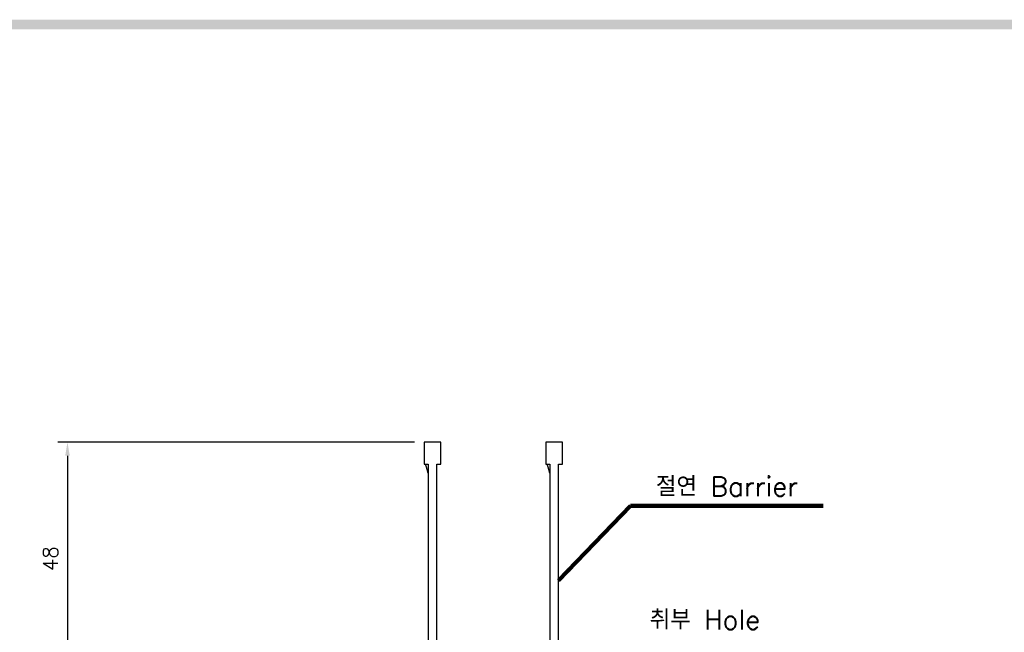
# Model space of a CAD drawing. Extents: x 2148 to 5251, y -907 to 1567.
# Tile 12 of 19: x 4116 to 4319, y 1434 to 1560. Entities that reach past the tile are written whole.
import ezdxf

# ---------------------------------------------------------------- set-up
doc = ezdxf.new("R2010")
doc.units = 0
doc.header["$LTSCALE"] = 3
doc.header["$MEASUREMENT"] = 0
doc.layers.get('0').update_dxf_attribs({"linetype": 'CONTINUOUS'})
doc.layers.get('Defpoints').update_dxf_attribs({"linetype": 'CONTINUOUS'})
doc.layers.add('di', color=3, linetype='CONTINUOUS')
doc.layers.add('dwg', color=7, linetype='CONTINUOUS')
doc.styles.add('KIM', font='ROMANS.shx', dxfattribs={"height": 5, "bigfont": 'GSG1.shx'})
doc.styles.get("Standard").update_dxf_attribs({"font": 'romans.shx', "height": 3, "bigfont": 'ghs.shx'})
doc.dimstyles.get("Standard").update_dxf_attribs({"dimtxt": 0.18, "dimasz": 0.18, "dimexe": 0.18, "dimexo": 0.0625, "dimgap": 0.09, "dimtad": 0, "dimtih": 1, "dimtoh": 1, "dimdec": 4, "dimzin": 0, "dimdsep": 46, "dimtxsty": 'Standard', "dimcen": 0.09, "dimadec": 0, "dimazin": 0, "dimtfac": 1, "dimtdec": 4, "dimtofl": 0, "dimtmove": 0, "dimatfit": 3, "dimfxl": 0, "dimtolj": 1, "dimtzin": 0, "dimarcsym": 0})
doc.dimstyles.new('STANDARD$0', dxfattribs={"dimtxt": 5, "dimasz": 5, "dimexe": 1, "dimexo": 2, "dimgap": 2, "dimtad": 1, "dimdec": 4, "dimzin": 12, "dimdsep": 46, "dimtxsty": 'KIM', "dimcen": -1, "dimdle": 0.1, "dimadec": 0, "dimazin": 0, "dimtfac": 1, "dimtdec": 4, "dimtmove": 0, "dimatfit": 3, "dimfxl": 0, "dimtolj": 1, "dimtzin": 0, "dimarcsym": 0})

# ---------------------------------------------------------------- blocks, each defined once
blk = doc.blocks.new('12323')
for p, q in [((3740.7, 1408.13), (3738.5, 1408.13)), ((3738.5, 1408.13), (3738.5, 1404.73)), ((3743, 1408.13), (3738.5, 1408.13)), ((3743, 1407.33), (3743, 1408.13)), ((3790.8, 1407.33), (3743, 1407.33)), ((3792.3, 1407.98), (3790.8, 1407.33)), ((3792.9, 1407.98), (3792.3, 1407.98)), ((3792.9, 1404.88), (3792.9, 1407.98)), ((3743, 1405.53), (3790.8, 1405.53)), ((3743, 1405.53), (3790.8, 1405.53)), ((3743, 1404.73), (3743, 1405.53)), ((3743.65, 1405.18), (3743, 1404.98)), ((3744.85, 1405.53), (3743.65, 1405.18)), ((3790.8, 1405.53), (3792.3, 1404.88)), ((3738.5, 1404.73), (3740.7, 1404.73)), ((3738.5, 1404.73), (3743, 1404.73)), ((3792.3, 1404.88), (3792.9, 1404.88))]:
    blk.add_line(p, q)
blk = doc.blocks.new('*D88')
at = {"layer": 'Defpoints', "color": 0}
for p in [(4199.44, 1472.93), (4126.2, 1423.23), (4178.23, 1423.23)]:
    blk.add_point(p, dxfattribs=at)
at = {"layer": 'di'}
for p, q in [((4197.44, 1472.93), (4124.2, 1472.93)), ((4126.2, 1470.13), (4126.2, 1426.03)), ((4176.23, 1423.23), (4124.2, 1423.23))]:
    blk.add_line(p, q, dxfattribs=at)
for points in [[(4125.73, 1470.13), (4126.67, 1470.13), (4126.2, 1472.93)], [(4125.73, 1426.03), (4126.67, 1426.03), (4126.2, 1423.23)]]:
    blk.add_solid(points, dxfattribs=at)
at = {"layer": 'di', "insert": (4122.7, 1448.98), "char_height": 3, "attachment_point": 5, "rotation": 90}
blk.add_mtext('\\A1;48', dxfattribs=at)

msp = doc.modelspace()

# ---------------------------------------------------------------- linework, layer by layer
at = {"layer": 'dwg'}
msp.add_trace([(3611.63308, 1559.70121), (3613.63308, 1557.70121), (5243.63308, 1559.70121), (5241.63308, 1557.70121)], dxfattribs=at)

# ---------------------------------------------------------------- block references
at = {"layer": 'di', "rotation": 270}
for p in [(2794.71074, 5211.42423), (2819.71074, 5211.42423)]:
    msp.add_blockref('12323', p, dxfattribs=at)

# ---------------------------------------------------------------- texts
at = {"layer": 'di', "char_height": 4, "attachment_point": 7}
for s, insert in [('절연 Barrier', (4246.99873, 1461.81407)), ('취부 Hole', (4245.73132, 1434.44378))]:
    msp.add_mtext(s, dxfattribs=dict(at, insert=insert))

# ---------------------------------------------------------------- dimensions: what is measured, and where the dimension line sits
at = {"layer": 'di'}
dim = msp.add_linear_dim(base=(4126.20149, 1423.22573), p1=(4199.43608, 1472.92573), p2=(4178.23491, 1423.22573), angle=90, text='48', dimstyle='STANDARD$0', override={"dimtxt": 3, "dimasz": 2.8, "dimexe": 2, "dimdec": 2, "dimzin": 8, "dimtxsty": 'Standard', "dimcen": 0, "dimclrd": 256, "dimclre": 256, "dimclrt": 256, "dimadec": 2, "dimazin": 2, "dimtfac": 0.6, "dimtdec": 2, "dimtzin": 8, "dimlwd": 65535, "dimlwe": 65535, "dimarcsym": 1}, dxfattribs=at)
dim.commit()
dim.dimension.update_dxf_attribs({"geometry": '*D88', "text_midpoint": (4126.20149, 1448.9761), "dimtype": 160})

# ---------------------------------------------------------------- leaders
at = {"layer": 'di', "annotation_type": 0, "has_hookline": 1, "hookline_direction": 0, "text_width": 34.3873}
msp.add_leader([(4227.03608, 1444.52573), (4241.79873, 1459.81407), (4244.99873, 1459.81407)], dimstyle='Standard', override={"dimtxt": 4, "dimasz": 3.2, "dimexe": 2, "dimexo": 2, "dimgap": 2, "dimtad": 1, "dimtih": 0, "dimtoh": 0, "dimdec": 2, "dimzin": 8, "dimcen": 0, "dimclrd": 256, "dimclre": 256, "dimclrt": 256, "dimadec": 2, "dimazin": 2, "dimtfac": 0.6, "dimtdec": 2, "dimtofl": 1, "dimtzin": 8, "dimlwd": 65535, "dimlwe": 65535, "dimarcsym": 1}, dxfattribs=at)

doc.saveas('drawing.dxf')
